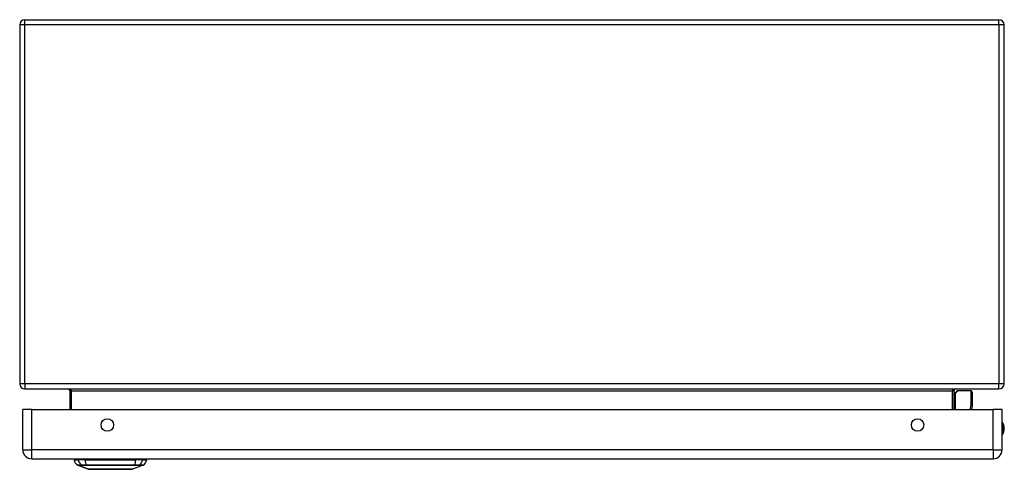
# Model space of a CAD drawing. Header units: inches. Extents: x 7.2 to 107.1, y 7.2 to 69.7.
# Tile 1 of 8: x 7.2 to 23.4, y 7.2 to 14.6. Entities that reach past the tile are written whole.
import ezdxf

# ---------------------------------------------------------------- set-up
doc = ezdxf.new("R2010")
doc.units = ezdxf.units.IN
doc.header["$LTSCALE"] = 6.835203
doc.header["$MEASUREMENT"] = 0
doc.layers.add('Visible Edges(ANSI)', color=7, linetype='Continuous', lineweight=25)
doc.layers.add('Visible Tangent Edges(ANSI)', color=7, linetype='Continuous', lineweight=25)

msp = doc.modelspace()

# ---------------------------------------------------------------- linework, layer by layer
at = {"layer": 'Visible Edges(ANSI)'}
for p, q in [((7.319, 14.622), (23.305, 14.622)), ((7.234, 14.537), (7.234, 8.648)), ((23.39, 8.648), (23.39, 14.537)), ((7.319, 8.563), (23.305, 8.563)), ((8.055, 8.532), (8.055, 8.226)), ((22.569, 8.226), (22.569, 8.532)), ((22.575, 8.487), (22.615, 8.527)), ((22.847, 8.533), (22.629, 8.533)), ((22.867, 8.513), (22.867, 8.287)), ((22.867, 8.283), (22.856, 8.226)), ((7.285, 7.565), (7.285, 8.226)), ((7.432, 8.226), (7.285, 8.226)), ((7.432, 8.226), (23.211, 8.226)), ((23.358, 8.226), (23.211, 8.226)), ((23.358, 7.565), (23.358, 8.226)), ((7.432, 7.418), (23.211, 7.418)), ((8.127, 7.402), (8.195, 7.402)), ((8.362, 7.246), (8.187, 7.314)), ((8.307, 7.402), (8.195, 7.402)), ((8.307, 7.402), (9.139, 7.402)), ((8.319, 7.406), (8.319, 7.418)), ((9.259, 7.314), (9.083, 7.246)), ((9.11, 7.406), (9.11, 7.418)), ((9.25, 7.402), (9.139, 7.402)), ((9.25, 7.402), (9.319, 7.402))]:
    msp.add_line(p, q, dxfattribs=at)
at = {"layer": 'Visible Edges(ANSI)', "flags": 128}
msp.add_lwpolyline([(8.364, 7.245), (8.365, 7.245), (8.366, 7.245), (8.368, 7.245), (8.371, 7.245), (8.375, 7.245), (8.38, 7.245), (8.385, 7.245), (8.392, 7.245), (8.399, 7.245), (8.407, 7.245), (8.415, 7.245), (8.425, 7.245), (8.435, 7.245), (8.446, 7.245), (8.457, 7.245), (8.469, 7.245), (8.482, 7.245), (8.495, 7.245), (8.509, 7.245), (8.524, 7.245), (8.538, 7.245), (8.554, 7.245), (8.57, 7.245), (8.586, 7.245), (8.602, 7.245), (8.619, 7.245), (8.636, 7.245), (8.653, 7.245), (8.67, 7.245), (8.688, 7.245), (8.705, 7.245), (8.723, 7.245), (8.741, 7.245), (8.758, 7.245), (8.776, 7.245), (8.793, 7.245), (8.81, 7.245), (8.827, 7.245), (8.844, 7.245), (8.861, 7.245), (8.877, 7.245), (8.892, 7.245), (8.908, 7.245), (8.923, 7.245), (8.937, 7.245), (8.951, 7.245), (8.964, 7.245), (8.977, 7.245), (8.989, 7.245), (9, 7.245), (9.011, 7.245), (9.021, 7.245), (9.03, 7.245), (9.039, 7.245), (9.047, 7.245), (9.054, 7.245), (9.06, 7.245), (9.066, 7.245), (9.071, 7.245), (9.075, 7.245), (9.078, 7.245), (9.08, 7.245), (9.081, 7.245), (9.081, 7.245)], dxfattribs=at)
at = {"layer": 'Visible Edges(ANSI)'}
for centre in [(8.673, 7.973), (21.97, 7.973)]:
    msp.add_circle(centre, 0.102, dxfattribs=at)
for centre, radius, start, end in [((7.319, 14.537), 0.0848, 90, 180), ((23.305, 14.537), 0.0848, 0, 90), ((7.319, 8.648), 0.0848, 180, 270), ((23.305, 8.648), 0.0848, 270, 0), ((8.024, 8.532), 0.0313, 0, 90), ((22.6, 8.532), 0.0313, 90, 180), ((22.589, 8.473), 0.0199, 135, 180), ((22.629, 8.513), 0.0199, 90, 135), ((22.847, 8.513), 0.0199, 0, 90), ((22.847, 8.287), 0.0199, 349.0591, 0), ((23.204, 7.915), 0.189, 324.6864, 35.3136), ((7.432, 7.565), 0.147, 180, 270), ((23.211, 7.565), 0.147, 270, 0), ((8.245, 7.418), 0.119, 187.9413, 240.2709), ((8.19, 7.323), 0.00994, 240.2709, 248.7495), ((8.299, 7.406), 0.0199, 348.463, 0), ((9.13, 7.406), 0.0199, 180, 191.537), ((9.255, 7.323), 0.00994, 291.2505, 299.7291), ((9.201, 7.418), 0.119, 299.7291, 352.0587), ((8.364, 7.25), 0.00497, 248.7495, 269.7912), ((9.081, 7.25), 0.00497, 270.2088, 291.2505)]:
    msp.add_arc(centre, radius, start, end, dxfattribs=at)
at = {"layer": 'Visible Tangent Edges(ANSI)'}
for p, q in [((7.319, 14.537), (7.319, 14.622)), ((23.305, 14.537), (23.305, 14.622)), ((7.319, 14.537), (7.234, 14.537)), ((7.319, 8.648), (7.319, 14.537)), ((23.305, 14.537), (7.319, 14.537)), ((23.39, 14.537), (23.305, 14.537)), ((23.305, 14.537), (23.305, 8.648)), ((7.319, 8.648), (7.234, 8.648)), ((23.305, 8.648), (7.319, 8.648)), ((7.319, 8.648), (7.319, 8.563)), ((23.39, 8.648), (23.305, 8.648)), ((23.305, 8.563), (23.305, 8.648)), ((8.086, 8.532), (8.055, 8.532)), ((8.086, 8.226), (8.086, 8.532)), ((8.086, 8.532), (22.538, 8.532)), ((22.538, 8.532), (22.569, 8.532)), ((22.538, 8.532), (22.538, 8.226)), ((22.629, 8.533), (22.589, 8.491)), ((22.589, 8.491), (22.589, 8.226)), ((22.847, 8.297), (22.847, 8.533)), ((22.834, 8.226), (22.847, 8.297)), ((7.432, 7.565), (7.432, 8.226)), ((23.211, 7.565), (23.211, 8.226)), ((7.285, 7.565), (7.432, 7.565)), ((23.211, 7.565), (7.432, 7.565)), ((7.432, 7.418), (7.432, 7.565)), ((23.211, 7.565), (23.211, 7.418)), ((23.211, 7.565), (23.358, 7.565)), ((8.187, 7.314), (8.362, 7.246)), ((8.253, 7.314), (8.253, 7.314)), ((8.319, 7.406), (9.11, 7.406)), ((8.327, 7.314), (8.327, 7.314)), ((9.11, 7.418), (9.11, 7.406)), ((9.11, 7.406), (9.11, 7.406)), ((9.119, 7.314), (9.119, 7.314)), ((9.193, 7.314), (9.193, 7.314))]:
    msp.add_line(p, q, dxfattribs=at)
at = {"layer": 'Visible Tangent Edges(ANSI)', "flags": 128}
for points in [[(8.251, 7.315), (8.245, 7.315), (8.24, 7.315), (8.236, 7.315), (8.231, 7.315), (8.227, 7.315), (8.222, 7.315), (8.218, 7.315), (8.215, 7.315), (8.211, 7.315), (8.208, 7.315), (8.205, 7.315), (8.202, 7.315), (8.199, 7.315), (8.197, 7.315), (8.195, 7.315), (8.193, 7.315), (8.191, 7.315), (8.19, 7.315), (8.188, 7.315), (8.187, 7.315), (8.187, 7.315), (8.186, 7.315), (8.186, 7.315), (8.185, 7.315)], [(8.187, 7.314), (8.187, 7.314), (8.187, 7.314), (8.188, 7.314), (8.189, 7.314), (8.19, 7.314), (8.191, 7.314), (8.192, 7.314), (8.194, 7.314), (8.196, 7.314), (8.198, 7.314), (8.201, 7.314), (8.203, 7.314), (8.206, 7.314), (8.209, 7.314), (8.213, 7.314), (8.216, 7.314), (8.22, 7.314), (8.224, 7.314), (8.228, 7.314), (8.233, 7.314), (8.237, 7.314), (8.242, 7.314), (8.247, 7.314), (8.253, 7.314)], [(8.326, 7.315), (8.322, 7.315), (8.317, 7.315), (8.313, 7.315), (8.309, 7.315), (8.305, 7.315), (8.301, 7.315), (8.297, 7.315), (8.293, 7.315), (8.29, 7.315), (8.286, 7.315), (8.283, 7.315), (8.279, 7.315), (8.276, 7.315), (8.273, 7.315), (8.27, 7.315), (8.267, 7.315), (8.265, 7.315), (8.262, 7.315), (8.26, 7.315), (8.258, 7.315), (8.256, 7.315), (8.254, 7.315), (8.252, 7.315), (8.251, 7.315)], [(8.253, 7.314), (8.254, 7.314), (8.256, 7.314), (8.258, 7.314), (8.26, 7.314), (8.262, 7.314), (8.264, 7.314), (8.267, 7.314), (8.269, 7.314), (8.272, 7.314), (8.275, 7.314), (8.278, 7.314), (8.281, 7.314), (8.284, 7.314), (8.288, 7.314), (8.291, 7.314), (8.295, 7.314), (8.298, 7.314), (8.302, 7.314), (8.306, 7.314), (8.31, 7.314), (8.314, 7.314), (8.318, 7.314), (8.322, 7.314), (8.327, 7.314)], [(9.12, 7.315), (9.088, 7.315), (9.055, 7.315), (9.023, 7.315), (8.99, 7.315), (8.957, 7.315), (8.924, 7.315), (8.89, 7.315), (8.857, 7.315), (8.823, 7.315), (8.789, 7.315), (8.756, 7.315), (8.722, 7.315), (8.688, 7.315), (8.655, 7.315), (8.621, 7.315), (8.588, 7.315), (8.554, 7.315), (8.521, 7.315), (8.488, 7.315), (8.455, 7.315), (8.423, 7.315), (8.39, 7.315), (8.358, 7.315), (8.326, 7.315)], [(8.327, 7.314), (8.359, 7.314), (8.391, 7.314), (8.423, 7.314), (8.456, 7.314), (8.489, 7.314), (8.522, 7.314), (8.555, 7.314), (8.588, 7.314), (8.622, 7.314), (8.655, 7.314), (8.689, 7.314), (8.722, 7.314), (8.756, 7.314), (8.789, 7.314), (8.823, 7.314), (8.856, 7.314), (8.89, 7.314), (8.923, 7.314), (8.956, 7.314), (8.989, 7.314), (9.022, 7.314), (9.055, 7.314), (9.087, 7.314), (9.119, 7.314)], [(9.119, 7.314), (9.123, 7.314), (9.127, 7.314), (9.132, 7.314), (9.136, 7.314), (9.14, 7.314), (9.143, 7.314), (9.147, 7.314), (9.151, 7.314), (9.154, 7.314), (9.158, 7.314), (9.161, 7.314), (9.164, 7.314), (9.168, 7.314), (9.171, 7.314), (9.173, 7.314), (9.176, 7.314), (9.179, 7.314), (9.181, 7.314), (9.184, 7.314), (9.186, 7.314), (9.188, 7.314), (9.19, 7.314), (9.191, 7.314), (9.193, 7.314)], [(9.195, 7.315), (9.193, 7.315), (9.192, 7.315), (9.19, 7.315), (9.188, 7.315), (9.186, 7.315), (9.183, 7.315), (9.181, 7.315), (9.178, 7.315), (9.175, 7.315), (9.172, 7.315), (9.169, 7.315), (9.166, 7.315), (9.163, 7.315), (9.159, 7.315), (9.156, 7.315), (9.152, 7.315), (9.148, 7.315), (9.145, 7.315), (9.141, 7.315), (9.137, 7.315), (9.133, 7.315), (9.128, 7.315), (9.124, 7.315), (9.12, 7.315)], [(9.193, 7.314), (9.198, 7.314), (9.203, 7.314), (9.208, 7.314), (9.213, 7.314), (9.217, 7.314), (9.222, 7.314), (9.226, 7.314), (9.229, 7.314), (9.233, 7.314), (9.236, 7.314), (9.239, 7.314), (9.242, 7.314), (9.245, 7.314), (9.247, 7.314), (9.249, 7.314), (9.251, 7.314), (9.253, 7.314), (9.255, 7.314), (9.256, 7.314), (9.257, 7.314), (9.258, 7.314), (9.258, 7.314), (9.259, 7.314), (9.259, 7.314)], [(9.26, 7.315), (9.26, 7.315), (9.26, 7.315), (9.259, 7.315), (9.258, 7.315), (9.257, 7.315), (9.256, 7.315), (9.255, 7.315), (9.253, 7.315), (9.251, 7.315), (9.249, 7.315), (9.246, 7.315), (9.244, 7.315), (9.241, 7.315), (9.238, 7.315), (9.235, 7.315), (9.231, 7.315), (9.227, 7.315), (9.223, 7.315), (9.219, 7.315), (9.215, 7.315), (9.21, 7.315), (9.205, 7.315), (9.2, 7.315), (9.195, 7.315)], [(8.446, 7.245), (8.439, 7.245), (8.433, 7.245), (8.427, 7.245), (8.421, 7.246), (8.415, 7.246), (8.41, 7.246), (8.405, 7.246), (8.4, 7.246), (8.396, 7.246), (8.391, 7.246), (8.388, 7.246), (8.384, 7.246), (8.38, 7.246), (8.377, 7.246), (8.375, 7.246), (8.372, 7.246), (8.37, 7.246), (8.368, 7.246), (8.366, 7.246), (8.365, 7.246), (8.364, 7.246), (8.363, 7.246), (8.363, 7.246), (8.362, 7.246)], [(8.493, 7.245), (8.491, 7.245), (8.489, 7.245), (8.487, 7.245), (8.485, 7.245), (8.482, 7.245), (8.48, 7.245), (8.478, 7.245), (8.476, 7.245), (8.474, 7.245), (8.472, 7.245), (8.47, 7.245), (8.468, 7.245), (8.466, 7.245), (8.464, 7.245), (8.462, 7.245), (8.46, 7.245), (8.459, 7.245), (8.457, 7.245), (8.455, 7.245), (8.453, 7.245), (8.451, 7.245), (8.449, 7.245), (8.447, 7.245), (8.446, 7.245)], [(8.953, 7.245), (8.936, 7.245), (8.919, 7.246), (8.901, 7.246), (8.883, 7.246), (8.864, 7.246), (8.845, 7.246), (8.825, 7.246), (8.805, 7.246), (8.785, 7.246), (8.764, 7.246), (8.744, 7.246), (8.723, 7.246), (8.702, 7.246), (8.681, 7.246), (8.661, 7.246), (8.64, 7.246), (8.62, 7.246), (8.6, 7.246), (8.581, 7.246), (8.562, 7.246), (8.544, 7.246), (8.526, 7.246), (8.509, 7.245), (8.493, 7.245)], [(9, 7.245), (8.998, 7.245), (8.996, 7.245), (8.995, 7.245), (8.993, 7.245), (8.991, 7.245), (8.989, 7.245), (8.987, 7.245), (8.985, 7.245), (8.983, 7.245), (8.981, 7.245), (8.979, 7.245), (8.977, 7.245), (8.975, 7.245), (8.973, 7.245), (8.971, 7.245), (8.969, 7.245), (8.967, 7.245), (8.965, 7.245), (8.963, 7.245), (8.961, 7.245), (8.959, 7.245), (8.957, 7.245), (8.955, 7.245), (8.953, 7.245)], [(9.083, 7.246), (9.083, 7.246), (9.083, 7.246), (9.082, 7.246), (9.081, 7.246), (9.079, 7.246), (9.078, 7.246), (9.076, 7.246), (9.074, 7.246), (9.071, 7.246), (9.068, 7.246), (9.065, 7.246), (9.062, 7.246), (9.058, 7.246), (9.054, 7.246), (9.05, 7.246), (9.045, 7.246), (9.04, 7.246), (9.035, 7.246), (9.03, 7.246), (9.025, 7.246), (9.019, 7.245), (9.013, 7.245), (9.007, 7.245), (9, 7.245)]]:
    msp.add_lwpolyline(points, dxfattribs=at)
at = {"layer": 'Visible Tangent Edges(ANSI)'}
for centre, radius, start, end in [((23.204, 7.915), 0.169, 335.7439, 24.2561), ((8.364, 7.25), 0.00497, 248.7495, 269.7912)]:
    msp.add_arc(centre, radius, start, end, dxfattribs=at)
for centre, major_axis, ratio, start_param, end_param in [((8.024, 8.532), (0.0626, 0), 0.5, 0, 1.570796), ((22.6, 8.532), (-0.0626, 0), 0.5, 4.712389, 6.283185), ((22.589, 8.473), (-0.0199, 0), 0.91745, 4.712389, 6.283185), ((22.589, 8.473), (-0.0141, 0.0141), 0.852462, 5.41831, 6.283185), ((22.847, 8.287), (0.0199, 0), 0.533433, 0, 1.570796), ((22.847, 8.287), (0.0195, -0.0038), 0.526442, 0, 1.672214), ((8.307, 7.418), (0, -0.119), 0.946806, 4.850991, 5.760348), ((8.255, 7.324), (0.00009, -0.00994), 0.948405, 5.751701, 5.992347), ((8.345, 7.418), (0, -0.119), 0.321806, 4.850991, 5.760348), ((8.327, 7.324), (-0.00003, -0.00994), 0.317047, 5.761322, 6.001968), ((9.129, 7.406), (0, -0.0199), 0.959551, 4.712389, 4.913747), ((9.118, 7.324), (0.00003, -0.00994), 0.317047, 0.281217, 0.521863), ((9.101, 7.418), (0, -0.119), 0.321806, 0.522838, 1.432195), ((9.19, 7.324), (-0.00009, -0.00994), 0.948405, 0.290838, 0.531485), ((9.139, 7.418), (0, -0.119), 0.946806, 0.522838, 1.432195)]:
    msp.add_ellipse(centre, major_axis=major_axis, ratio=ratio, start_param=start_param, end_param=end_param, dxfattribs=at)

doc.saveas('drawing.dxf')
